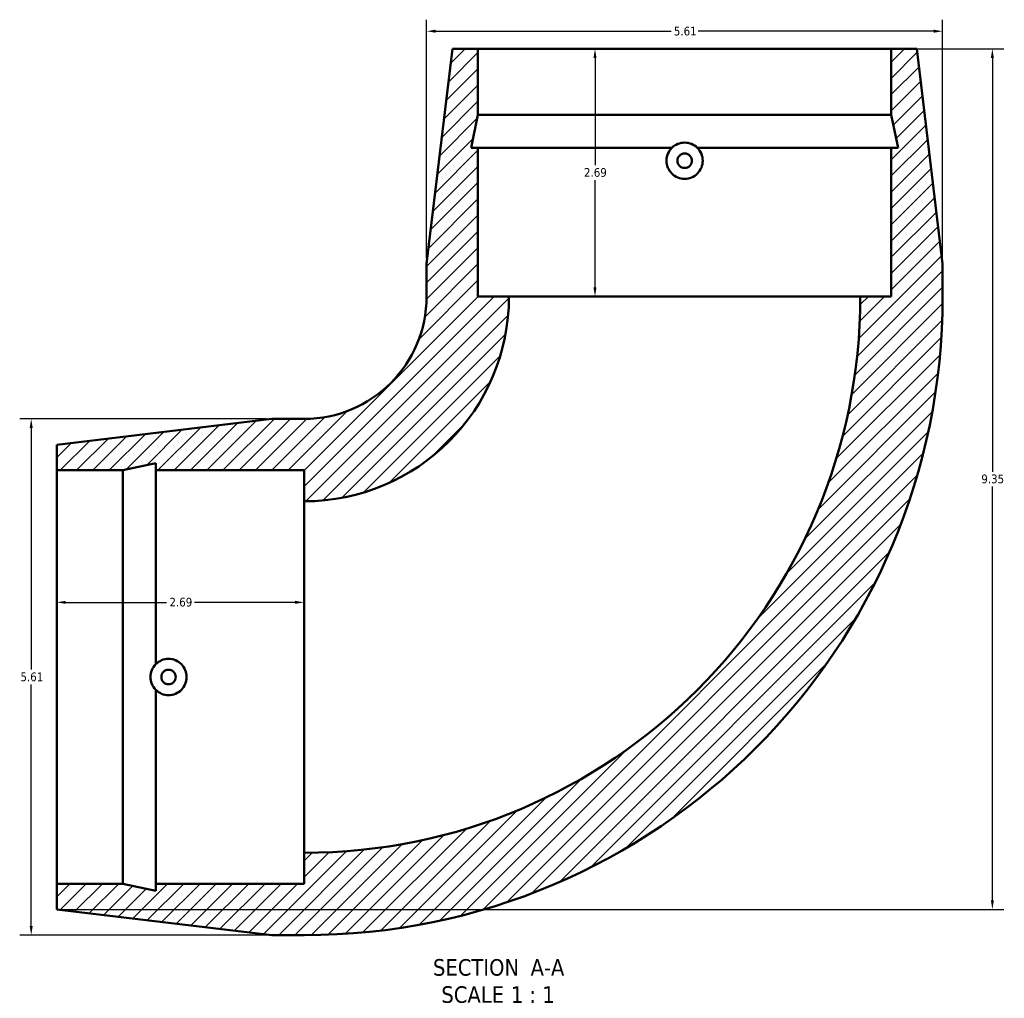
# Model space of a CAD drawing. Header units: inches. Extents: x -3.6 to 45.2, y -18.3 to 35.6.
# Tile 2 of 6: x 13.2 to 23.9, y -18.3 to -7.7. Entities that reach past the tile are written whole.
import ezdxf

# ---------------------------------------------------------------- set-up
doc = ezdxf.new("R2010")
doc.units = ezdxf.units.IN
doc.header["$MEASUREMENT"] = 0
for name, color, linetype, lineweight in [('Dimension (ANSI)', 7, 'Continuous', 25), ('Hatch (ANSI)', 7, 'Continuous', 18), ('Symbol (ANSI)', 7, 'Continuous', 25), ('Visible (ANSI)', 7, 'Continuous', 50)]:
    doc.layers.add(name, color=color, linetype=linetype, lineweight=lineweight)
doc.styles.add('Label Text (ANSI)', font='tahoma.ttf')
doc.styles.add('Note Text (ANSI)', font='tahoma.ttf')
doc.dimstyles.new('Default (ANSI)', dxfattribs={"dimtxt": 0.094488, "dimasz": 0.098425, "dimexe": 0.125, "dimexo": 0.0625, "dimgap": 0.031496, "dimtad": 0, "dimtih": 1, "dimtoh": 1, "dimrnd": 1e-08, "dimzin": 4, "dimdsep": 46, "dimtxsty": 'Note Text (ANSI)', "dimcen": 0.09, "dimdle": 0.393701, "dimclrd": 256, "dimclre": 256, "dimclrt": 5, "dimadec": 0, "dimazin": 1, "dimtfac": 1, "dimtofl": 0, "dimtmove": 0, "dimatfit": 3, "dimfxl": 1, "dimtolj": 1, "dimtzin": 4, "dimlwd": -1, "dimlwe": -1, "dimarcsym": 0})

# ---------------------------------------------------------------- blocks, each defined once
blk = doc.blocks.new('*D7')
at = {"layer": 'Defpoints', "color": 0, "transparency": 16777216}
for p in [(20.397, -7.973), (19.423, -10.663), (20.397, -10.663)]:
    blk.add_point(p, dxfattribs=at)
at = {"layer": 'Dimension (ANSI)', "transparency": 16777216}
for p, q in [((19.423, -8.071), (19.423, -9.237)), ((19.423, -10.564), (19.423, -9.398))]:
    blk.add_line(p, q, dxfattribs=at)
for points in [[(19.406, -8.071), (19.439, -8.071), (19.423, -7.973)], [(19.406, -10.564), (19.439, -10.564), (19.423, -10.663)]]:
    blk.add_solid(points, dxfattribs=at)
at = {"layer": 'Dimension (ANSI)', "color": 5, "transparency": 16777216, "insert": (19.303, -9.268), "char_height": 0.0945, "attachment_point": 1, "style": 'Note Text (ANSI)'}
blk.add_mtext('\\A1;2.69', dxfattribs=at)
blk = doc.blocks.new('*D8')
at = {"layer": 'Defpoints', "color": 0, "transparency": 16777216}
for p in [(16.262, -13.987), (13.572, -14.798), (16.262, -14.798)]:
    blk.add_point(p, dxfattribs=at)
at = {"layer": 'Dimension (ANSI)', "transparency": 16777216}
for p, q in [((13.67, -13.987), (14.765, -13.987)), ((16.163, -13.987), (15.068, -13.987))]:
    blk.add_line(p, q, dxfattribs=at)
for points in [[(13.67, -13.97), (13.67, -14.003), (13.572, -13.987)], [(16.163, -13.97), (16.163, -14.003), (16.262, -13.987)]]:
    blk.add_solid(points, dxfattribs=at)
at = {"layer": 'Dimension (ANSI)', "color": 5, "transparency": 16777216, "insert": (14.797, -13.937), "char_height": 0.0945, "attachment_point": 1, "style": 'Note Text (ANSI)'}
blk.add_mtext('\\A1;2.69', dxfattribs=at)
blk = doc.blocks.new('*D9')
at = {"layer": 'Defpoints', "color": 0, "transparency": 16777216}
for p in [(15.909, -11.993), (13.294, -17.603), (15.909, -17.603)]:
    blk.add_point(p, dxfattribs=at)
at = {"layer": 'Dimension (ANSI)', "transparency": 16777216}
for p, q in [((15.847, -11.993), (13.169, -11.993)), ((13.294, -12.091), (13.294, -14.717)), ((13.294, -17.505), (13.294, -14.879)), ((15.847, -17.603), (13.169, -17.603))]:
    blk.add_line(p, q, dxfattribs=at)
for points in [[(13.278, -12.091), (13.311, -12.091), (13.294, -11.993)], [(13.278, -17.505), (13.311, -17.505), (13.294, -17.603)]]:
    blk.add_solid(points, dxfattribs=at)
at = {"layer": 'Dimension (ANSI)', "color": 5, "transparency": 16777216, "insert": (13.177, -14.749), "char_height": 0.0945, "attachment_point": 1, "style": 'Note Text (ANSI)'}
blk.add_mtext('\\A1;5.61', dxfattribs=at)
blk = doc.blocks.new('*D10')
at = {"layer": 'Defpoints', "color": 0, "transparency": 16777216}
for p in [(23.202, -7.781), (17.592, -10.31), (23.202, -10.31)]:
    blk.add_point(p, dxfattribs=at)
at = {"layer": 'Dimension (ANSI)', "transparency": 16777216}
for p, q in [((17.592, -10.248), (17.592, -7.656)), ((23.202, -10.248), (23.202, -7.656)), ((17.691, -7.781), (20.249, -7.781)), ((23.104, -7.781), (20.546, -7.781))]:
    blk.add_line(p, q, dxfattribs=at)
for points in [[(17.691, -7.764), (17.691, -7.797), (17.592, -7.781)], [(23.104, -7.764), (23.104, -7.797), (23.202, -7.781)]]:
    blk.add_solid(points, dxfattribs=at)
at = {"layer": 'Dimension (ANSI)', "color": 5, "transparency": 16777216, "insert": (20.28, -7.732), "char_height": 0.0945, "attachment_point": 1, "style": 'Note Text (ANSI)'}
blk.add_mtext('\\A1;5.61', dxfattribs=at)
blk = doc.blocks.new('*D11')
at = {"layer": 'Defpoints', "color": 0, "transparency": 16777216}
for p in [(18.151, -7.973), (13.572, -17.323), (23.742, -17.323)]:
    blk.add_point(p, dxfattribs=at)
at = {"layer": 'Dimension (ANSI)', "transparency": 16777216}
for p, q in [((18.214, -7.973), (23.867, -7.973)), ((23.742, -8.071), (23.742, -12.567)), ((23.742, -17.224), (23.742, -12.728)), ((13.634, -17.323), (23.867, -17.323))]:
    blk.add_line(p, q, dxfattribs=at)
for points in [[(23.726, -8.071), (23.759, -8.071), (23.742, -7.973)], [(23.726, -17.224), (23.759, -17.224), (23.742, -17.323)]]:
    blk.add_solid(points, dxfattribs=at)
at = {"layer": 'Dimension (ANSI)', "color": 5, "transparency": 16777216, "insert": (23.622, -12.598), "char_height": 0.0945, "attachment_point": 1, "style": 'Note Text (ANSI)'}
blk.add_mtext('\\A1;9.35', dxfattribs=at)

msp = doc.modelspace()

# ---------------------------------------------------------------- hatches: boundary and pattern name
at = {"layer": 'Hatch (ANSI)'}
h = msp.add_hatch(dxfattribs=at)
h.set_pattern_fill('ANSI31', color=256, style=0)
edge = h.paths.add_edge_path()
edge.add_line((22.643, -8.69), (22.72, -9.049))
edge.add_line((22.72, -9.049), (22.643, -9.049))
edge.add_line((22.643, -9.049), (22.643, -10.663))
edge.add_line((22.643, -10.663), (22.307, -10.663))
edge.add_ellipse((16.262, -10.663), major_axis=(0, -6.045), ratio=1, start_angle=0, end_angle=90, ccw=False)
edge.add_line((16.262, -16.707), (16.262, -17.044))
edge.add_line((16.262, -17.044), (14.648, -17.044))
edge.add_line((14.648, -17.044), (14.648, -17.12))
edge.add_line((14.648, -17.12), (14.289, -17.044))
edge.add_line((14.289, -17.044), (13.572, -17.044))
edge.add_line((13.572, -17.044), (13.572, -17.323))
edge.add_line((13.572, -17.323), (15.909, -17.603))
edge.add_line((15.909, -17.603), (16.262, -17.603))
edge.add_ellipse((16.262, -10.663), major_axis=(6.94, 0), ratio=1, start_angle=270, end_angle=360)
edge.add_line((23.202, -10.663), (23.202, -10.31))
edge.add_line((23.202, -10.31), (22.922, -7.973))
edge.add_line((22.922, -7.973), (22.643, -7.973))
edge.add_line((22.643, -7.973), (22.643, -8.69))
edge = h.paths.add_edge_path()
edge.add_line((18.075, -9.049), (18.151, -8.69))
edge.add_line((18.151, -8.69), (18.151, -7.973))
edge.add_line((18.151, -7.973), (17.873, -7.973))
edge.add_line((17.873, -7.973), (17.592, -10.31))
edge.add_line((17.592, -10.31), (17.592, -10.663))
edge.add_ellipse((16.262, -10.663), major_axis=(0, -1.33), ratio=1, start_angle=0, end_angle=90, ccw=False)
edge.add_line((16.262, -11.993), (15.909, -11.993))
edge.add_line((15.909, -11.993), (13.572, -12.274))
edge.add_line((13.572, -12.274), (13.572, -12.552))
edge.add_line((13.572, -12.552), (14.289, -12.552))
edge.add_line((14.289, -12.552), (14.648, -12.476))
edge.add_line((14.648, -12.476), (14.648, -12.552))
edge.add_line((14.648, -12.552), (16.262, -12.552))
edge.add_line((16.262, -12.552), (16.262, -12.889))
edge.add_ellipse((16.262, -10.663), major_axis=(2.226, 0), ratio=1, start_angle=270, end_angle=360)
edge.add_line((18.488, -10.663), (18.151, -10.663))
edge.add_line((18.151, -10.663), (18.151, -9.049))
edge.add_line((18.151, -9.049), (18.075, -9.049))

# ---------------------------------------------------------------- linework, layer by layer
at = {"layer": 'Visible (ANSI)'}
for p, q in [((17.873, -7.973), (17.592, -10.31)), ((18.151, -7.973), (17.873, -7.973)), ((18.151, -8.69), (18.151, -7.973)), ((18.151, -7.973), (22.643, -7.973)), ((22.922, -7.973), (22.643, -7.973)), ((22.643, -7.973), (22.643, -8.69)), ((23.202, -10.31), (22.922, -7.973)), ((18.075, -9.049), (18.151, -8.69)), ((18.151, -8.69), (22.643, -8.69)), ((22.643, -8.69), (22.72, -9.049)), ((18.151, -9.049), (18.075, -9.049)), ((18.151, -9.049), (20.258, -9.049)), ((18.151, -10.663), (18.151, -9.049)), ((20.536, -9.049), (22.643, -9.049)), ((22.72, -9.049), (22.643, -9.049)), ((22.643, -9.049), (22.643, -10.663)), ((17.592, -10.31), (17.592, -10.663)), ((23.202, -10.663), (23.202, -10.31)), ((18.488, -10.663), (18.151, -10.663)), ((18.488, -10.663), (22.307, -10.663)), ((22.643, -10.663), (22.307, -10.663)), ((15.909, -11.993), (13.572, -12.274)), ((16.262, -11.993), (15.909, -11.993)), ((13.572, -12.274), (13.572, -12.552)), ((14.289, -12.552), (14.648, -12.476)), ((14.648, -12.476), (14.648, -12.552)), ((13.572, -12.552), (14.289, -12.552)), ((13.572, -17.044), (13.572, -12.552)), ((14.289, -17.044), (14.289, -12.552)), ((14.648, -14.659), (14.648, -12.552)), ((14.648, -12.552), (16.262, -12.552)), ((16.262, -12.552), (16.262, -12.889)), ((16.262, -16.707), (16.262, -12.889)), ((14.648, -17.044), (14.648, -14.937)), ((16.262, -16.707), (16.262, -17.044)), ((14.289, -17.044), (13.572, -17.044)), ((13.572, -17.044), (13.572, -17.323)), ((14.648, -17.12), (14.289, -17.044)), ((16.262, -17.044), (14.648, -17.044)), ((14.648, -17.044), (14.648, -17.12)), ((13.572, -17.323), (15.909, -17.603)), ((15.909, -17.603), (16.262, -17.603))]:
    msp.add_line(p, q, dxfattribs=at)
for radius in [1.33, 2.226, 6.045, 6.94]:
    msp.add_arc((16.262, -10.663), radius, 270, 0, dxfattribs=at)
for points, knots in [([(20.258, -9.049), (20.258, -9.049), (20.258, -9.049), (20.241, -9.066), (20.226, -9.088), (20.205, -9.137), (20.201, -9.163), (20.201, -9.188), (20.201, -9.213), (20.205, -9.239), (20.226, -9.288), (20.241, -9.31), (20.276, -9.345), (20.298, -9.36), (20.346, -9.38), (20.373, -9.385), (20.422, -9.385), (20.448, -9.38), (20.497, -9.36), (20.519, -9.345), (20.554, -9.31), (20.569, -9.288), (20.589, -9.239), (20.594, -9.213), (20.594, -9.163), (20.589, -9.137), (20.569, -9.088), (20.554, -9.066), (20.536, -9.049), (20.536, -9.049), (20.536, -9.049)], [2.637159, 2.637159, 2.637159, 2.637159, 2.638259, 2.638259, 2.826707, 2.826707, 3.015154, 3.015154, 3.015154, 3.203601, 3.203601, 3.392048, 3.392048, 3.580495, 3.580495, 3.768942, 3.768942, 3.957389, 3.957389, 4.145836, 4.145836, 4.334283, 4.334283, 4.522731, 4.522731, 4.711178, 4.711178, 4.899625, 4.899625, 4.900725, 4.900725, 4.900725, 4.900725]), ([(20.258, -9.049), (20.259, -9.048), (20.259, -9.048), (20.277, -9.03), (20.299, -9.016), (20.347, -8.996), (20.373, -8.991), (20.422, -8.991), (20.448, -8.996), (20.496, -9.016), (20.518, -9.03), (20.535, -9.048), (20.536, -9.048), (20.536, -9.049)], [1.9221909, 1.9221909, 1.9221909, 1.9221909, 1.9268435, 1.9268435, 2.1127047, 2.1127047, 2.298566, 2.298566, 2.4844272, 2.4844272, 2.6702884, 2.6702884, 2.674941, 2.674941, 2.674941, 2.674941]), ([(20.319, -9.188), (20.319, -9.178), (20.321, -9.168), (20.329, -9.148), (20.335, -9.139), (20.349, -9.125), (20.358, -9.119), (20.377, -9.111), (20.387, -9.109), (20.407, -9.109), (20.418, -9.111), (20.437, -9.119), (20.446, -9.125), (20.46, -9.139), (20.466, -9.148), (20.474, -9.168), (20.476, -9.178), (20.476, -9.198), (20.474, -9.208), (20.466, -9.228), (20.46, -9.237), (20.446, -9.251), (20.437, -9.257), (20.418, -9.265), (20.407, -9.267), (20.387, -9.267), (20.377, -9.265), (20.358, -9.257), (20.349, -9.251), (20.335, -9.237), (20.329, -9.228), (20.321, -9.208), (20.319, -9.198), (20.319, -9.188)], [0, 0, 0, 0, 0.075344, 0.075344, 0.150688, 0.150688, 0.226032, 0.226032, 0.301376, 0.301376, 0.37672, 0.37672, 0.452064, 0.452064, 0.527408, 0.527408, 0.602752, 0.602752, 0.678096, 0.678096, 0.75344, 0.75344, 0.828784, 0.828784, 0.904128, 0.904128, 0.979471, 0.979471, 1.054815, 1.054815, 1.130159, 1.130159, 1.205503, 1.205503, 1.205503, 1.205503]), ([(14.648, -14.937), (14.647, -14.937), (14.647, -14.936), (14.63, -14.918), (14.615, -14.896), (14.595, -14.848), (14.591, -14.822), (14.591, -14.774), (14.595, -14.748), (14.615, -14.7), (14.63, -14.678), (14.647, -14.66), (14.647, -14.66), (14.648, -14.659)], [1.9221909, 1.9221909, 1.9221909, 1.9221909, 1.9268435, 1.9268435, 2.1127047, 2.1127047, 2.298566, 2.298566, 2.4844272, 2.4844272, 2.6702884, 2.6702884, 2.674941, 2.674941, 2.674941, 2.674941]), ([(14.648, -14.937), (14.648, -14.937), (14.648, -14.937), (14.666, -14.955), (14.688, -14.97), (14.736, -14.99), (14.763, -14.995), (14.787, -14.995), (14.812, -14.995), (14.838, -14.99), (14.887, -14.97), (14.909, -14.955), (14.944, -14.92), (14.959, -14.898), (14.979, -14.849), (14.984, -14.823), (14.984, -14.773), (14.979, -14.747), (14.959, -14.698), (14.944, -14.676), (14.909, -14.641), (14.887, -14.626), (14.838, -14.606), (14.812, -14.601), (14.763, -14.601), (14.736, -14.606), (14.688, -14.626), (14.666, -14.641), (14.648, -14.659), (14.648, -14.659), (14.648, -14.659)], [2.637159, 2.637159, 2.637159, 2.637159, 2.638259, 2.638259, 2.826707, 2.826707, 3.015154, 3.015154, 3.015154, 3.203601, 3.203601, 3.392048, 3.392048, 3.580495, 3.580495, 3.768942, 3.768942, 3.957389, 3.957389, 4.145836, 4.145836, 4.334283, 4.334283, 4.522731, 4.522731, 4.711178, 4.711178, 4.899625, 4.899625, 4.900725, 4.900725, 4.900725, 4.900725]), ([(14.787, -14.877), (14.777, -14.877), (14.767, -14.875), (14.748, -14.867), (14.739, -14.861), (14.725, -14.847), (14.719, -14.838), (14.711, -14.818), (14.709, -14.808), (14.709, -14.788), (14.711, -14.778), (14.719, -14.758), (14.725, -14.749), (14.739, -14.735), (14.748, -14.729), (14.767, -14.721), (14.777, -14.719), (14.797, -14.719), (14.808, -14.721), (14.827, -14.729), (14.836, -14.735), (14.85, -14.749), (14.856, -14.758), (14.864, -14.778), (14.866, -14.788), (14.866, -14.808), (14.864, -14.818), (14.856, -14.838), (14.85, -14.847), (14.836, -14.861), (14.827, -14.867), (14.808, -14.875), (14.797, -14.877), (14.787, -14.877)], [0, 0, 0, 0, 0.075344, 0.075344, 0.150688, 0.150688, 0.226032, 0.226032, 0.301376, 0.301376, 0.37672, 0.37672, 0.452064, 0.452064, 0.527408, 0.527408, 0.602752, 0.602752, 0.678096, 0.678096, 0.75344, 0.75344, 0.828784, 0.828784, 0.904128, 0.904128, 0.979471, 0.979471, 1.054815, 1.054815, 1.130159, 1.130159, 1.205503, 1.205503, 1.205503, 1.205503])]:
    msp.add_open_spline(points, degree=3, knots=knots, dxfattribs=at)

# ---------------------------------------------------------------- texts
at = {"layer": 'Symbol (ANSI)', "char_height": 0.18, "attachment_point": 7, "style": 'Label Text (ANSI)'}
for s, insert in [('SECTION', (17.662, -18.047)), (' A-A', (18.655, -18.043)), ('SCALE', (17.753, -18.342)), (' 1 : 1', (18.441, -18.339))]:
    msp.add_mtext(s, dxfattribs=dict(at, insert=insert))

# ---------------------------------------------------------------- dimensions: what is measured, and where the dimension line sits
at = {"layer": 'Dimension (ANSI)'}
for base, p1, p2, angle, override, picture, middle in [((23.202, -7.781), (17.592, -10.31), (23.202, -10.31), 180, {"dimgap": 0.031496, "dimtih": 0, "dimtoh": 0, "dimdec": 2, "dimtol": 0, "dimlim": 0, "dimtp": 0, "dimtm": 0, "dimtdec": 2, "dimatfit": 1}, '*D10', (20.397, -7.781)), ((23.742, -17.323), (18.151, -7.973), (13.572, -17.323), 90, {"dimgap": 0.031496, "dimdec": 2, "dimtol": 0, "dimlim": 0, "dimtp": 0, "dimtm": 0, "dimtdec": 2, "dimatfit": 1}, '*D11', (23.742, -12.648)), ((19.423, -10.663), (20.397, -7.973), (20.397, -10.663), 90, {"dimgap": 0.031496, "dimdec": 2, "dimse1": 1, "dimse2": 1, "dimtol": 0, "dimlim": 0, "dimtp": 0, "dimtm": 0, "dimtdec": 2, "dimatfit": 1}, '*D7', (19.423, -9.318)), ((13.294, -17.603), (15.909, -11.993), (15.909, -17.603), 90, {"dimgap": 0.031496, "dimdec": 2, "dimtol": 0, "dimlim": 0, "dimtp": 0, "dimtm": 0, "dimtdec": 2, "dimatfit": 1}, '*D9', (13.294, -14.798)), ((16.262, -13.987), (13.572, -14.798), (16.262, -14.798), 180, {"dimgap": 0.031496, "dimtih": 0, "dimtoh": 0, "dimdec": 2, "dimse1": 1, "dimse2": 1, "dimtol": 0, "dimlim": 0, "dimtp": 0, "dimtm": 0, "dimtdec": 2, "dimatfit": 1}, '*D8', (14.917, -13.987))]:
    dim = msp.add_linear_dim(base=base, p1=p1, p2=p2, angle=angle, dimstyle='Default (ANSI)', override=override, dxfattribs=at)
    dim.commit()
    dim.dimension.update_dxf_attribs({"geometry": picture, "text_midpoint": middle, "dimtype": 160})

doc.saveas('drawing.dxf')
